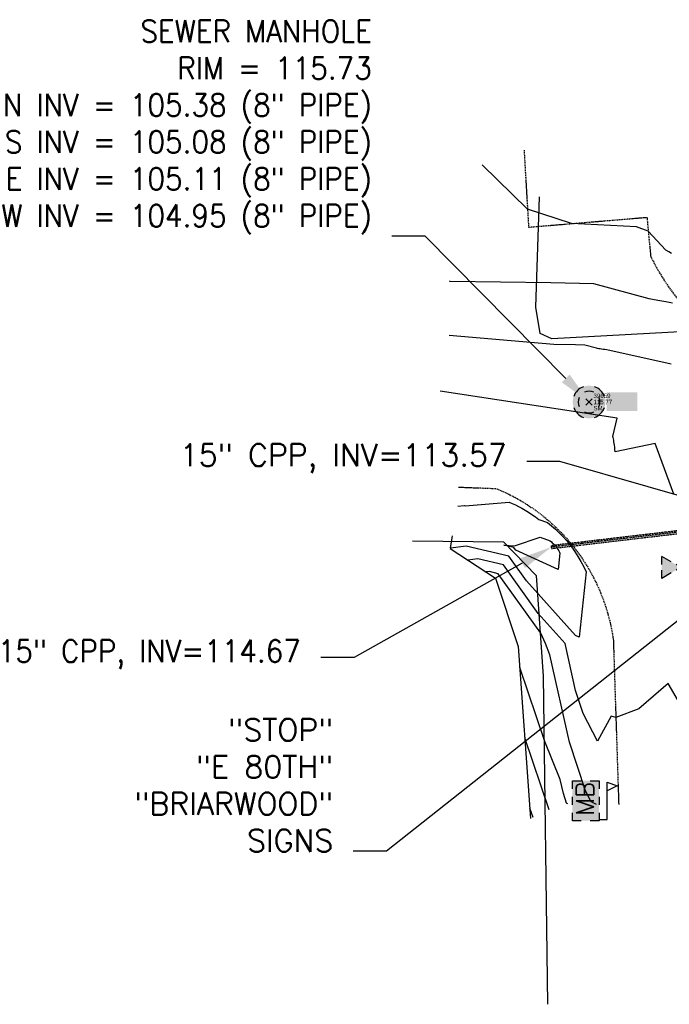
# Model space of a CAD drawing. Header units: feet. Extents: x 351431 to 355879, y 310968 to 329728.
# Tile 31 of 254: x 352650 to 352796, y 314950 to 315172. Entities that reach past the tile are written whole.
import ezdxf

# ---------------------------------------------------------------- set-up
doc = ezdxf.new("R2010")
doc.units = ezdxf.units.FT
doc.header["$MEASUREMENT"] = 0
doc.linetypes.add('D10', pattern=[0.15, 0.1, -0.05])
doc.linetypes.add('D25', pattern=[0.375, 0.25, -0.125])
for name, color, linetype in [('ELTCH-EG2', 253, 'Continuous'), ('ELTCN-EG2', 251, 'Continuous'), ('ELTT', 3, 'Continuous'), ('ELUDC', 153, 'D10'), ('ELUG', 153, 'EGASRT'), ('ELYSP', 1, 'D25'), ('ESIM', 153, 'Continuous'), ('ESMask', 155, 'Continuous'), ('ESUD-HDPE', 173, 'D10'), ('ESUS', 5, 'Continuous'), ('ESUW', 5, 'Continuous'), ('ETFS', 6, 'Continuous'), ('ETUD', 4, 'Continuous'), ('ETUS', 2, 'Continuous')]:
    doc.layers.add(name, color=color, linetype=linetype)
doc.styles.add('ANNO-TOPO', font='simplex.shx')
doc.styles.add('L80', font='simplex', dxfattribs={"height": 4})
doc.styles.add('ROMANSM', font='romansm.shx')
doc.linetypes.add('EGASRT', pattern='A,0.15,-0.07,0.15,-0.04,["G",ROMANSM,S=0.08,R=0,X=-0.005,Y=-0.04],-0.12,0.15,-0.07,0.15,-0.04,[")",ROMANSM,S=0.08,R=0,X=-0.09,Y=-0.04],-0.075', length=1.015)

# ---------------------------------------------------------------- blocks, each defined once
blk = doc.blocks.new('ESUVALVE')
for p, q in [((-0.0866, 0.0124), (-0.0866, 0.0495)), ((-0.0433, 0.0247), (-0.0866, 0.0495)), ((0.0866, 0.0495), (0.0433, 0.0247)), ((0.0866, 0.0124), (0.0866, 0.0495)), ((0.0217, -0.0124), (-0.0217, 0.0124)), ((0.0217, 0.0124), (-0.0217, -0.0124)), ((-0.0866, -0.0495), (-0.0866, -0.0124)), ((-0.0433, -0.0247), (-0.0866, -0.0495)), ((0.0866, -0.0495), (0.0433, -0.0247)), ((0.0866, -0.0495), (0.0866, -0.0124))]:
    blk.add_line(p, q)
at = {"layer": 'ESMask'}
blk.add_solid([(-0.0866, -0.0495), (-0.0866, 0.0495), (0.0866, 0.0495), (0.0866, -0.0495)], dxfattribs=at)
blk = doc.blocks.new('ESUSMHOLE')
for radius, start, end in [(0.0738, 110, 160), (0.0492, 65, 115), (0.0738, 20, 70), (0.0492, 155, 205), (0.0492, 335, 25), (0.0738, 200, 250), (0.0738, 290, 340), (0.0492, 245, 295)]:
    blk.add_arc((0, 0), radius, start, end)
at = {"layer": 'ESMask', "const_width": 0.0738}
blk.add_lwpolyline([(-0.0369, 0, 1), (0.0369, 0, 1)], format="xyb", close=True, dxfattribs=at)
at = {"layer": 'ESMask'}
blk.add_solid([(0.0796, -0.0411), (0.0796, 0.0441), (0.2186, -0.0411), (0.2186, 0.0441)], dxfattribs=at)
blk = doc.blocks.new('ESIMAIL')
for points in [[(-0.0603, 0.0542), (-0.0603, 0.0903), (-0.0205, 0.0903)], [(0.0204, 0.0903), (0.0602, 0.0903), (0.0602, 0.0542)], [(0.0602, -0.085), (0.0965, -0.085), (0.0965, 0.0843), (0.142, 0.0674), (0.0965, 0.0452)], [(-0.0603, -0.0181), (-0.0603, 0.0181)], [(0.0602, 0.0181), (0.0602, -0.0181)], [(-0.0603, -0.0903), (-0.0603, -0.0542)], [(0.0602, -0.0542), (0.0602, -0.0903), (0.0204, -0.0903)], [(-0.0205, -0.0903), (-0.0603, -0.0903)]]:
    blk.add_lwpolyline(points)
at = {"layer": 'ESMask'}
for points in [[(-0.0602, 0.0903), (-0.0602, -0.0904), (0.0601, 0.0903), (0.0608, -0.0911)], [(0.0965, 0.0452), (0.142, 0.0674), (0.0965, 0.0843), (0.0965, 0.0452)]]:
    blk.add_solid(points, dxfattribs=at)
at = {"style": 'L80'}
blk.add_text('MB', height=0.08, rotation=90, dxfattribs=at).set_placement((0.0368, -0.0688))
blk = doc.blocks.new('*U56')
at = {"layer": 'ESUS', "linetype": 'Continuous'}
for p, q in [((0.71, 0.71), (-0.71, -0.71)), ((0.71, -0.71), (-0.71, 0.71))]:
    blk.add_line(p, q, dxfattribs=at)
at = {"layer": 'ESUS', "color": 3, "insert": (1, 1.4), "char_height": 1, "attachment_point": 4}
blk.add_mtext('39659', dxfattribs=at)
at = {"layer": 'ESUS', "color": 8, "insert": (1, 0), "char_height": 1, "attachment_point": 4}
blk.add_mtext('115.77', dxfattribs=at)
at = {"layer": 'ESUS', "color": 13, "insert": (1, -1.4), "char_height": 1, "attachment_point": 4}
blk.add_mtext('SM', dxfattribs=at)

msp = doc.modelspace()

# ---------------------------------------------------------------- linework, layer by layer
at = {"layer": 'ELTCH-EG2', "flags": 128}
for points, elevation in [([(352796.93, 315119.42), (352796.36, 315119.78), (352795.72, 315120.2), (352791.71, 315124.46), (352789.03, 315125.43), (352774.38, 315126.19), (352764.42, 315129.47), (352754.13, 315139.43)], 113), ([(352797.19, 315108.25), (352795.67, 315108.5), (352794.3, 315108.74), (352793.05, 315108.98), (352791.91, 315109.21), (352779.38, 315112.6), (352769.7, 315112.8), (352746.91, 315113.13), (352746.81, 315113.22)], 114), ([(352797.51, 315065.1), (352793.26, 315076.52), (352784.23, 315074.64), (352784.18, 315075.19), (352784.13, 315075.68), (352784.08, 315076.13), (352784.02, 315076.55), (352783.95, 315076.92), (352783.89, 315077.27), (352783.82, 315077.58), (352783.75, 315077.86), (352783.69, 315078.12), (352784.69, 315082.24), (352744.67, 315088.31)], 116), ([(352748.63, 315062.41), (352750.09, 315062.49), (352750.35, 315062.42), (352760.26, 315063.26), (352760.96, 315062.97), (352761.68, 315062.65), (352762.41, 315062.3), (352763.15, 315061.91), (352763.9, 315061.49), (352764.66, 315061.03), (352765.42, 315060.53), (352766.2, 315059.98), (352766.99, 315059.4), (352768.92, 315058.7), (352769.82, 315057.95), (352770.71, 315057.16), (352771.58, 315056.34), (352772.44, 315055.47), (352773.28, 315054.57), (352774.19, 315053.39), (352775.03, 315052.2), (352775.79, 315051.02), (352776.48, 315049.85), (352777.11, 315048.69), (352777.67, 315047.53), (352776.07, 315032.77), (352775.23, 315033.16), (352764.15, 315045.48), (352760.16, 315051.05), (352750.51, 315053.36), (352746.98, 315052.89), (352747.4, 315055.24), (352747.43, 315055.69)], 116), ([(352801.91, 315012.53), (352796.18, 315022.32), (352789.58, 315016.59), (352784.39, 315014.66), (352783.3, 315014.92), (352780.26, 315009.27), (352776.99, 315015.52), (352775.29, 315020.76), (352772.91, 315031.36), (352766.84, 315038.12), (352758.97, 315049.09), (352753.15, 315050.48), (352750.95, 315050.19)], 117), ([(352780.03, 314994.97), (352778.77, 314995.63), (352777.51, 314998.06), (352773.92, 315009.11), (352769.49, 315028.82), (352768.46, 315031.35), (352767.43, 315033.67), (352757.78, 315047.13), (352755.79, 315047.61), (352755.04, 315047.51)], 118), ([(352773.54, 314995.15), (352773.24, 314995.31), (352772.54, 314997.46), (352771.82, 315000.68), (352768.33, 315009.25), (352762.66, 315025.96)], 119), ([(352765.66, 314992.09), (352764.94, 314994.2)], 121)]:
    msp.add_lwpolyline(points, dxfattribs=dict(at, elevation=elevation))
at = {"layer": 'ELTCN-EG2', "flags": 128}
for points, elevation in [([(352796.87, 315094.41), (352782.36, 315097.67), (352781.91, 315097.72), (352781.51, 315097.78), (352781.16, 315097.83), (352780.83, 315097.89), (352780.54, 315097.94), (352780.27, 315097.99), (352780.03, 315098.04), (352777.36, 315098.76), (352775.29, 315098.8), (352770.39, 315098.88), (352746.67, 315100.9)], 115), ([(352759.09, 315053.55), (352761.45, 315053.39), (352767.29, 315055.34), (352769.57, 315054.52), (352769.8, 315054.33), (352770.02, 315054.13), (352770.23, 315053.93), (352770.45, 315053.71), (352770.66, 315053.49), (352770.89, 315053.19), (352771.09, 315052.9), (352771.28, 315052.6), (352771.46, 315052.31), (352771.61, 315052.02), (352771.75, 315051.73), (352771.35, 315048.05), (352761.81, 315052.46), (352761.47, 315052.84), (352761.34, 315053.01), (352759.09, 315053.55)], 115), ([(352769.32, 314993.81), (352763.8, 315010.08)], 120)]:
    msp.add_lwpolyline(points, dxfattribs=dict(at, elevation=elevation))
at = {"layer": 'ELTT', "flags": 128}
msp.add_lwpolyline([(352746.95, 315052.82), (352757.16, 315046.12), (352762.32, 315030.68), (352765.11, 314991.83)], dxfattribs=at)
at = {"layer": 'ELUDC', "flags": 128}
msp.add_lwpolyline([(352818.89, 315058.91), (352769.79, 315053.13)], dxfattribs=at)
at = {"layer": 'ELUG', "flags": 128}
for points in [[(352807.69, 315028.28), (352807.96, 315047.13), (352809.71, 315053.59), (352817.87, 315052.98), (352817.89, 315066.2), (352815.82, 315074.03), (352809.07, 315086.26), (352807.34, 315100.42), (352804.41, 315102.08), (352769.93, 315100.17), (352767.24, 315101.39), (352766.28, 315107.28), (352767.16, 315132.22)], [(352738.44, 315054.56), (352758.96, 315054.32), (352766.35, 315046.71), (352767.93, 315024.02), (352768.9, 314949.88)]]:
    msp.add_lwpolyline(points, dxfattribs=at)
at = {"layer": 'ELYSP', "flags": 128}
for points in [[(352763.63, 315142.77), (352764.66, 315125.38), (352791.41, 315127.61), (352792.25, 315118.8, 0.162927), (352814.22, 315096.36), (352863.77, 315095.86), (352910.01, 315095.04), (352927.75, 315095.01), (353000.08, 315094.44), (353043.42, 315093.99), (353087.85, 315094.66), (353095.9, 315094.69)], [(352748.85, 315066.67), (352757.37, 315066.36, -0.267835), (352783.82, 315032.06), (352785.03, 314995.03)]]:
    msp.add_lwpolyline(points, format="xyb", dxfattribs=at)
at = {"layer": 'ESUD-HDPE', "flags": 128}
msp.add_lwpolyline([(352769.83, 315052.81), (352818.93, 315058.59), (352818.85, 315059.23), (352769.75, 315053.45)], close=True, dxfattribs=at)
at = {"layer": 'ETFS', "linetype": 'ByBlock', "lineweight": -2}
msp.add_line((352732.53, 314984.49), (352725.03, 314984.49), dxfattribs=at)
msp.add_lwpolyline([(352807.54, 315043.74), (352732.53, 314984.49)], dxfattribs=at)
at = {"layer": 'ETUD', "linetype": 'ByBlock', "lineweight": -2}
for p, q in [((352771.74, 315072.49), (352764.24, 315072.49)), ((352725.22, 315028.23), (352717.72, 315028.23))]:
    msp.add_line(p, q, dxfattribs=at)
for points in [[(352811.68, 315060.99), (352771.74, 315072.49)], [(352763.24, 315049.47), (352725.22, 315028.23)]]:
    msp.add_lwpolyline(points, dxfattribs=at)
at = {"layer": 'ETUD'}
msp.add_solid([(352762.63, 315050.56), (352769.79, 315053.13), (352763.85, 315048.38)], dxfattribs=at)
at = {"layer": 'ETUS', "linetype": 'ByBlock', "lineweight": -2}
msp.add_line((352741.26, 315123.34), (352733.76, 315123.34), dxfattribs=at)
msp.add_lwpolyline([(352773.05, 315091.22), (352741.26, 315123.34)], dxfattribs=at)
at = {"layer": 'ETUS'}
msp.add_solid([(352773.94, 315092.1), (352778.33, 315085.89), (352772.17, 315090.34)], dxfattribs=at)

# ---------------------------------------------------------------- block references
at = {"layer": 'ESIM', "xscale": 50, "yscale": 50, "zscale": 50}
msp.add_blockref('ESIMAIL', (352777.57, 314995.86), dxfattribs=at)
at = {"layer": 'ESUS', "xscale": 50, "yscale": 50, "zscale": 50}
msp.add_blockref('ESUSMHOLE', (352778.33, 315085.89), dxfattribs=at)
at = {"layer": 'ESUS'}
msp.add_blockref('*U56', (352778.33, 315085.89), dxfattribs=at)
at = {"layer": 'ESUW', "xscale": 50, "yscale": 50, "zscale": 50}
msp.add_blockref('ESUVALVE', (352799.09, 315048.55), dxfattribs=at)

# ---------------------------------------------------------------- texts
at = {"layer": 'ETFS', "insert": (352720.53, 315014.35), "char_height": 5, "width": 50.4892, "attachment_point": 3, "style": 'ANNO-TOPO'}
msp.add_mtext('"STOP"\\P"E 80TH"\\P"BRIARWOOD"\\P SIGNS', dxfattribs=at)
at = {"layer": 'ETUD', "char_height": 5, "attachment_point": 3, "style": 'ANNO-TOPO'}
for s, insert in [('15" CPP, INV=113.57', (352759.74, 315076.42)), ('15" CPP, INV=114.67', (352713.22, 315032.16))]:
    msp.add_mtext(s, dxfattribs=dict(at, insert=insert))
at = {"layer": 'ETUS', "insert": (352729.26, 315172.14), "char_height": 5, "attachment_point": 3, "style": 'ANNO-TOPO'}
msp.add_mtext('SEWER MANHOLE\\PRIM = 115.73\\PN INV = 105.38 (8" PIPE)\\PS INV = 105.08 (8" PIPE)\\PE INV = 105.11 (8" PIPE)\\PW INV = 104.95 (8" PIPE)', dxfattribs=at)

doc.saveas('drawing.dxf')
